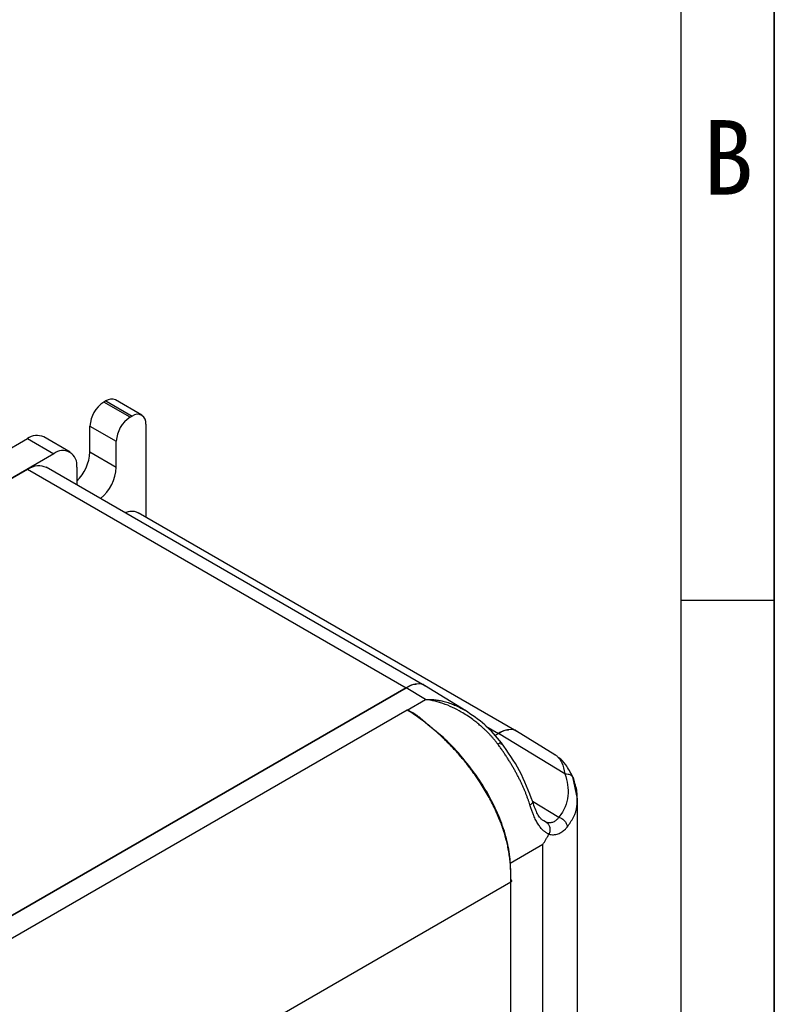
# Model space of a CAD drawing. Header units: millimetres. Extents: x 0 to 423, y 0 to 297.
# Tile 38 of 39: x 379 to 420, y 175 to 227. Entities that reach past the tile are written whole.
import ezdxf

# ---------------------------------------------------------------- set-up
doc = ezdxf.new("R2010")
doc.units = ezdxf.units.MM
doc.layers.add('实线', color=2, linetype='Continuous', lineweight=25)
doc.styles.add('SLDTEXTSTYLE1', font='SIMSUN.TTC')

# ---------------------------------------------------------------- blocks, each defined once
blk = doc.blocks.new('SW_NOTE_0_7')
at = {"color": 0, "linetype": 'Continuous', "lineweight": 18, "insert": (1.188, 4.655), "char_height": 4, "attachment_point": 2, "style": 'SLDTEXTSTYLE1'}
blk.add_mtext('B', dxfattribs=at)
blk = doc.blocks.new('GB_A3_A')
at = {"color": 3, "lineweight": 35, "true_color": 0x00ff00}
blk.add_line((420, 297), (420, 0), dxfattribs=at)
at = {"lineweight": 25}
blk.add_line((415, 5), (415, 292), dxfattribs=at)
at = {"color": 1, "lineweight": 25}
blk.add_line((420, 196.333), (415, 196.333), dxfattribs=at)
at = {"color": 190, "linetype": 'Continuous', "lineweight": 18, "true_color": 0x8000ff}
blk.add_blockref('SW_NOTE_0_7', (416.336, 217.45), dxfattribs=at)

msp = doc.modelspace()

# ---------------------------------------------------------------- linework, layer by layer
at = {"layer": '实线', "color": 2, "linetype": 'Continuous', "lineweight": 25, "true_color": 0xffff00}
for p, q in [((384.116, 207.0347), (384.0099, 206.9735)), ((385.4241, 206.1571), (384.0099, 206.9735)), ((384.116, 207.0347), (385.5302, 206.2183)), ((386.0551, 206.2703), (384.6409, 207.0867)), ((385.4241, 206.1571), (385.5302, 206.2183)), ((383.2674, 204.2994), (383.2674, 205.6875)), ((383.2674, 205.6875), (384.6817, 204.8711)), ((386.2727, 205.7896), (386.2727, 200.7911)), ((382.1978, 204.2844), (380.7836, 205.1008)), ((378.4945, 204.1978), (379.9087, 205.0142)), ((379.9087, 205.0142), (381.3229, 204.1978)), ((384.6817, 203.483), (384.6817, 204.8711)), ((381.3229, 204.1978), (339.6036, 180.1137)), ((383.2674, 204.2994), (384.6817, 203.483)), ((401.2379, 191.7445), (380.9086, 203.4804)), ((382.5603, 203.4832), (382.5603, 202.5269)), ((341.0178, 180.9301), (379.9087, 203.3814)), ((379.9087, 203.3814), (400.238, 191.6455)), ((406.1877, 189.2944), (385.8584, 201.0303)), ((400.2381, 191.6456), (361.347, 169.1942)), ((361.3471, 169.1943), (400.238, 191.6455)), ((401.284, 191.0076), (400.2381, 191.6456)), ((403.4402, 190.4015), (401.2174, 191.7574)), ((400.3014, 190.4403), (401.284, 191.0076)), ((400.3014, 190.4403), (363.4051, 169.1406)), ((401.5358, 189.5503), (401.1559, 189.8715)), ((404.522, 189.5798), (405.1878, 189.1954)), ((405.1879, 189.1955), (404.9913, 189.082)), ((404.9913, 189.082), (405.1878, 189.1954)), ((408.7554, 187.0194), (405.1879, 189.1955)), ((408.2275, 188.0505), (406.1671, 189.3073)), ((409.4285, 185.6724), (409.1791, 186.8623)), ((404.6536, 185.8753), (404.5465, 186.0992)), ((404.5466, 186.0992), (404.6546, 185.8736)), ((407.0179, 185.5603), (408.4363, 184.6951)), ((409.4323, 135.9233), (409.4323, 185.6597)), ((407.6228, 184.4972), (407.5651, 184.5305)), ((407.7657, 184.4147), (407.6228, 184.4972)), ((407.5787, 183.2279), (405.8245, 182.2153)), ((407.5787, 133.419), (407.5787, 183.2279)), ((405.8613, 181.2159), (369.1589, 160.0281)), ((405.8613, 131.6111), (405.8613, 181.2159)), ((405.8625, 131.7328), (405.8631, 181.2175))]:
    msp.add_line(p, q, dxfattribs=at)
for centre, radius, start, end in [((384.8794, 205.6142), 1.6136, 122.60548, 177.39452), ((384.4235, 206.6054), 0.5281, 65.69288, 125.61758), ((386.2936, 204.7978), 1.6136, 122.60548, 177.39452), ((385.82, 205.863), 0.4585, 350.78596, 129.20329), ((380.4213, 204.2986), 0.8802, 65.69288, 125.61758), ((381.806, 203.6056), 0.7642, 350.78596, 129.20329), ((380.9124, 204.4234), 2.3583, 314.32898, 356.98578), ((382.3353, 203.6031), 2.3494, 309.585, 357.0685)]:
    msp.add_arc(centre, radius, start, end, dxfattribs=at)
for points, knots in [([(379.9087, 203.3814), (380.096, 203.4672), (380.4705, 203.6388), (380.7626, 203.5332), (380.9086, 203.4804)], [0, 0, 0, 0, 0.5000511, 1, 1, 1, 1]), ([(385.1492, 201.0323), (385.2347, 201.0681), (385.5049, 201.1812), (385.7148, 201.0916), (385.8583, 201.0303)], [0, 0, 0, 0, 0.3164005, 1, 1, 1, 1]), ([(400.238, 191.6455), (400.432, 191.754), (400.6278, 191.8635), (400.782, 191.8331), (400.7834, 191.8328)], [0, 0, 0, 0, 0.9910322, 1, 1, 1, 1]), ([(401.2489, 191.7323), (401.2453, 191.7365), (401.1424, 191.8553), (400.8727, 191.8544), (400.5259, 191.793), (400.3349, 191.6952), (400.2381, 191.6456)], [0, 0, 0, 0, 0.0171432, 0.4940205, 0.7436447, 1, 1, 1, 1]), ([(401.284, 191.0076), (401.3222, 191.0095), (401.3998, 191.0133), (401.5178, 191.0131), (401.6388, 191.0083), (401.7628, 190.9984), (401.8894, 190.9834), (402.0186, 190.9629), (402.1502, 190.9368), (402.333, 190.8933), (402.5652, 190.8233), (402.8426, 190.7158), (403.117, 190.5877), (403.2941, 190.4867), (403.3833, 190.4358)], [0, 0, 0, 0, 0.0520017, 0.1054355, 0.1603195, 0.2166699, 0.2745021, 0.3338302, 0.3946672, 0.4570251, 0.5896009, 0.7242067, 0.8609669, 1, 1, 1, 1]), ([(405.152, 188.6244), (405.1232, 188.6629), (405.0655, 188.74), (404.9744, 188.8528), (404.8796, 188.9641), (404.781, 189.0738), (404.6787, 189.1818), (404.5726, 189.2882), (404.4631, 189.3932), (404.35, 189.4967), (404.2056, 189.6233), (404.0296, 189.7691), (403.7906, 189.9537), (403.5164, 190.1466), (403.1561, 190.3722), (402.7235, 190.5996), (402.3076, 190.7683), (401.9718, 190.8759), (401.7363, 190.9373), (401.5072, 190.9834), (401.3565, 190.9998), (401.284, 191.0076)], [0, 0, 0, 0, 0.0311934, 0.062622, 0.0943037, 0.1262541, 0.1584867, 0.1910125, 0.2238406, 0.2569792, 0.2904369, 0.3483206, 0.4047908, 0.4853594, 0.5639724, 0.6772604, 0.797518, 0.8503966, 0.9027095, 0.9532176, 1, 1, 1, 1]), ([(405.8613, 181.2159), (405.8609, 181.3336), (405.8603, 181.5645), (405.8497, 181.9103), (405.8268, 182.2499), (405.7892, 182.5836), (405.738, 182.91), (405.6739, 183.2274), (405.5982, 183.5345), (405.4793, 183.9491), (405.2917, 184.4895), (404.9999, 185.1649), (404.6393, 185.8616), (404.3165, 186.3948), (404.0683, 186.7686), (403.9157, 186.9886), (403.7523, 187.2141), (403.5779, 187.4443), (403.3922, 187.6785), (403.1951, 187.9159), (402.9866, 188.1555), (402.7667, 188.3966), (402.5354, 188.638), (402.2929, 188.8789), (402.0393, 189.118), (401.7749, 189.3541), (401.4997, 189.5861), (401.2142, 189.8126), (400.9185, 190.032), (400.6131, 190.2442), (400.4062, 190.3744), (400.3014, 190.4403)], [0, 0, 0, 0, 0.0355995, 0.0699098, 0.1029407, 0.1347143, 0.1652076, 0.1944215, 0.2223681, 0.2490409, 0.3068609, 0.3680547, 0.4327237, 0.5008763, 0.5222045, 0.5445209, 0.5678332, 0.5921489, 0.6174747, 0.6438155, 0.6711742, 0.6995499, 0.7289376, 0.759327, 0.7907103, 0.8230904, 0.8564701, 0.8908514, 0.9262344, 0.9626182, 1, 1, 1, 1]), ([(401.1559, 189.8715), (401.1357, 189.8913), (401.0931, 189.9329), (401.0235, 189.9958), (400.9484, 190.0591), (400.8511, 190.1349), (400.7231, 190.2246), (400.5705, 190.3155), (400.4261, 190.3886), (400.3392, 190.4245), (400.3014, 190.4401)], [0, 0, 0, 0, 0.08161705, 0.17173254, 0.27037442, 0.36375326, 0.52685905, 0.72055286, 0.87827501, 1, 1, 1, 1]), ([(405.3576, 188.6935), (405.0718, 189.0262), (404.5029, 189.6885), (403.7572, 190.1865), (403.3862, 190.4343)], [0, 0, 0, 0, 0.5024203, 1, 1, 1, 1]), ([(405.8631, 181.3373), (405.8573, 181.699), (405.846, 182.3979), (405.6595, 183.5139), (405.2876, 184.6335), (404.7592, 185.7465), (404.0916, 186.8394), (403.27, 187.9098), (402.4359, 188.8185), (401.8573, 189.2869), (401.6227, 189.4768)], [0, 0, 0, 0, 0.1301066, 0.2514495, 0.3705533, 0.4899399, 0.6168545, 0.7491048, 0.898313, 1, 1, 1, 1]), ([(405.1878, 189.1954), (405.3818, 189.3039), (405.5775, 189.4134), (405.7317, 189.383), (405.7331, 189.3827)], [0, 0, 0, 0, 0.9910322, 1, 1, 1, 1]), ([(406.1986, 189.2823), (406.1951, 189.2864), (406.0921, 189.4052), (405.8225, 189.4044), (405.4756, 189.3429), (405.2847, 189.2451), (405.1879, 189.1955)], [0, 0, 0, 0, 0.0171432, 0.4940205, 0.7436447, 1, 1, 1, 1]), ([(405.152, 188.6244), (405.192, 188.6468), (405.2735, 188.6873), (405.3589, 188.7068), (405.3748, 188.67), (405.342, 188.619), (405.3199, 188.5917)], [-0.0000004, -0.0000004, -0.0000004, -0.0000004, 0.2385422, 0.4941458, 0.7497495, 1.000005, 1.000005, 1.000005, 1.000005]), ([(407.0379, 185.5137), (406.8225, 186.0812), (406.3964, 187.2038), (405.7016, 188.2004), (405.358, 188.6933)], [0, 0, 0, 0, 0.5055046, 1, 1, 1, 1]), ([(406.8819, 185.3527), (406.8665, 185.4017), (406.8353, 185.5004), (406.7841, 185.65), (406.7291, 185.8022), (406.6698, 185.9568), (406.6063, 186.1137), (406.5385, 186.2727), (406.4664, 186.4336), (406.39, 186.5963), (406.3092, 186.7606), (406.224, 186.9262), (406.1347, 187.0932), (406.0414, 187.2613), (405.9441, 187.4305), (405.8429, 187.6005), (405.7377, 187.7711), (405.6285, 187.942), (405.5152, 188.1131), (405.398, 188.2842), (405.277, 188.4552), (405.1938, 188.5678), (405.152, 188.6244)], [0, 0, 0, 0, 0.04275255, 0.08626102, 0.13053189, 0.17557011, 0.22137892, 0.26795961, 0.31531136, 0.36343107, 0.41231552, 0.46197087, 0.51240102, 0.56360193, 0.61556337, 0.66827457, 0.7217241, 0.77590219, 0.8308123, 0.88646176, 0.94285631, 1, 1, 1, 1]), ([(408.2214, 188.0425), (408.2326, 188.0398), (408.3021, 188.0228), (408.3675, 187.9429), (408.488, 187.814), (408.6446, 187.5707), (408.7121, 187.2346), (408.7554, 187.0194)], [0, 0, 0, 0, 0.0339825, 0.2114243, 0.3007673, 0.5521711, 1, 1, 1, 1]), ([(409.1771, 186.8648), (409.0619, 187.0909), (408.8564, 187.4945), (408.5736, 187.7819), (408.426, 187.8836), (408.4246, 187.8845)], [0, 0, 0, 0, 0.5581499, 0.9958609, 1, 1, 1, 1]), ([(408.7554, 187.0194), (408.8166, 187.0211), (408.9107, 187.0238), (409.0237, 186.9867), (409.1003, 186.9436), (409.1515, 186.901), (409.1707, 186.8708), (409.1752, 186.8638)], [0, 0, 0, 0, 0.3565539, 0.5484525, 0.7441301, 0.9397972, 1, 1, 1, 1]), ([(409.1752, 186.8638), (409.1863, 186.8488), (409.2275, 186.7935), (409.2345, 186.7243), (409.2396, 186.6737)], [0, 0, 0, 0, 0.2697421, 1, 1, 1, 1]), ([(409.4093, 185.6598), (409.4147, 185.7607), (409.4328, 186.101), (409.3196, 186.4372), (409.24, 186.6737)], [0, 0, 0, 0, 0.296627, 1, 1, 1, 1]), ([(406.8819, 185.3528), (406.922, 185.3783), (406.9838, 185.4175), (407.0246, 185.4664), (407.0401, 185.4954), (407.0365, 185.509), (407.0354, 185.513)], [0, 0, 0, 0, 0.4320502, 0.6644464, 0.9014199, 1, 1, 1, 1]), ([(407.5501, 184.5392), (407.5103, 184.5739), (407.4195, 184.653), (407.2913, 184.8618), (407.1591, 185.1518), (407.079, 185.3906), (407.0379, 185.5132)], [0, 0, 0, 0, 0.1982772, 0.45255, 0.7191719, 1, 1, 1, 1]), ([(408.8823, 184.166), (409.0035, 184.3388), (409.2578, 184.701), (409.4218, 185.2113), (409.4127, 185.5384), (409.4093, 185.6598)], [0, 0, 0, 0, 0.3645355, 0.7640865, 1, 1, 1, 1]), ([(407.9017, 183.7836), (407.8837, 183.7912), (407.8477, 183.8063), (407.7951, 183.8341), (407.7434, 183.8657), (407.6926, 183.9015), (407.6425, 183.9414), (407.5607, 184.0144), (407.4514, 184.1339), (407.3211, 184.3193), (407.1992, 184.5355), (407.0983, 184.7538), (407.0151, 184.9619), (406.9462, 185.152), (406.9034, 185.2855), (406.8819, 185.3527)], [0, 0, 0, 0, 0.0384832, 0.0772684, 0.1164236, 0.1560148, 0.1961062, 0.2367597, 0.3582113, 0.4814689, 0.6076237, 0.7353079, 0.8225632, 0.9106662, 1, 1, 1, 1]), ([(408.4363, 184.6951), (408.4268, 184.681), (408.4032, 184.6464), (408.3575, 184.5906), (408.2974, 184.5308), (408.2203, 184.4728), (408.1365, 184.4292), (408.0434, 184.3993), (407.9481, 184.3862), (407.8533, 184.3907), (407.7925, 184.4073), (407.7657, 184.4147)], [0, 0, 0, 0, 0.0569544, 0.1407076, 0.2506015, 0.3620355, 0.5008062, 0.6150649, 0.7508253, 0.890636, 1, 1, 1, 1]), ([(408.4363, 184.6951), (408.4892, 184.6799), (408.546, 184.655), (408.6559, 184.5846), (408.7086, 184.539), (408.7956, 184.4359), (408.8296, 184.3788), (408.8732, 184.2674), (408.8829, 184.2135), (408.883, 184.1658)], [0, 0, 0, 0, 0.25, 0.25, 0.5, 0.5, 0.75, 0.75, 1, 1, 1, 1]), ([(407.7657, 184.4147), (407.7726, 184.4105), (407.7872, 184.4015), (407.8084, 184.3856), (407.8318, 184.3646), (407.8562, 184.3378), (407.8869, 184.2948), (407.9204, 184.2326), (407.9425, 184.1629), (407.9527, 184.1045), (407.9572, 184.0446), (407.9554, 183.9821), (407.947, 183.9193), (407.9373, 183.8725), (407.9234, 183.8266), (407.9091, 183.798), (407.9018, 183.7836)], [0, 0, 0, 0, 0.0362136, 0.077353, 0.1237489, 0.1860467, 0.2498801, 0.3746214, 0.498446, 0.5604556, 0.6222492, 0.7468673, 0.8109465, 0.873569, 0.9361235, 1, 1, 1, 1]), ([(407.9018, 183.7836), (407.9163, 183.7798), (407.9574, 183.7689), (408.0393, 183.756), (408.1485, 183.7527), (408.2751, 183.7689), (408.3921, 183.803), (408.4992, 183.8498), (408.5954, 183.9041), (408.6929, 183.9739), (408.7909, 184.0597), (408.8517, 184.1298), (408.883, 184.1658)], [0, 0, 0, 0, 0.04333564, 0.12331224, 0.24032979, 0.35894685, 0.48613574, 0.57795725, 0.67510327, 0.77770622, 0.88593187, 1, 1, 1, 1]), ([(407.5787, 183.2279), (407.606, 183.2729), (407.6609, 183.3633), (407.7396, 183.4963), (407.8201, 183.6366), (407.8727, 183.7314), (407.9017, 183.7836)], [0, 0, 0, 0, 0.2453978, 0.4939176, 0.7211689, 1, 1, 1, 1]), ([(405.8613, 181.2159), (405.8741, 181.2234), (405.8971, 181.2422), (405.9099, 181.2792), (405.8951, 181.3138), (405.8739, 181.3309), (405.8631, 181.3373)], [-0.00002074, -0.00002074, -0.00002074, -0.00002074, 0.25934266, 0.51874866, 0.77815467, 0.99996157, 0.99996157, 0.99996157, 0.99996157])]:
    msp.add_open_spline(points, degree=3, knots=knots, dxfattribs=at)
msp.add_open_spline([(408.7554, 187.0194), (409.035, 186.2433), (409.026, 185.4167), (408.4363, 184.6951)], degree=3, dxfattribs=at)

# ---------------------------------------------------------------- block references
at = {"color": 7, "linetype": 'Continuous'}
msp.add_blockref('GB_A3_A', (0, 0), dxfattribs=at)

doc.saveas('drawing.dxf')
